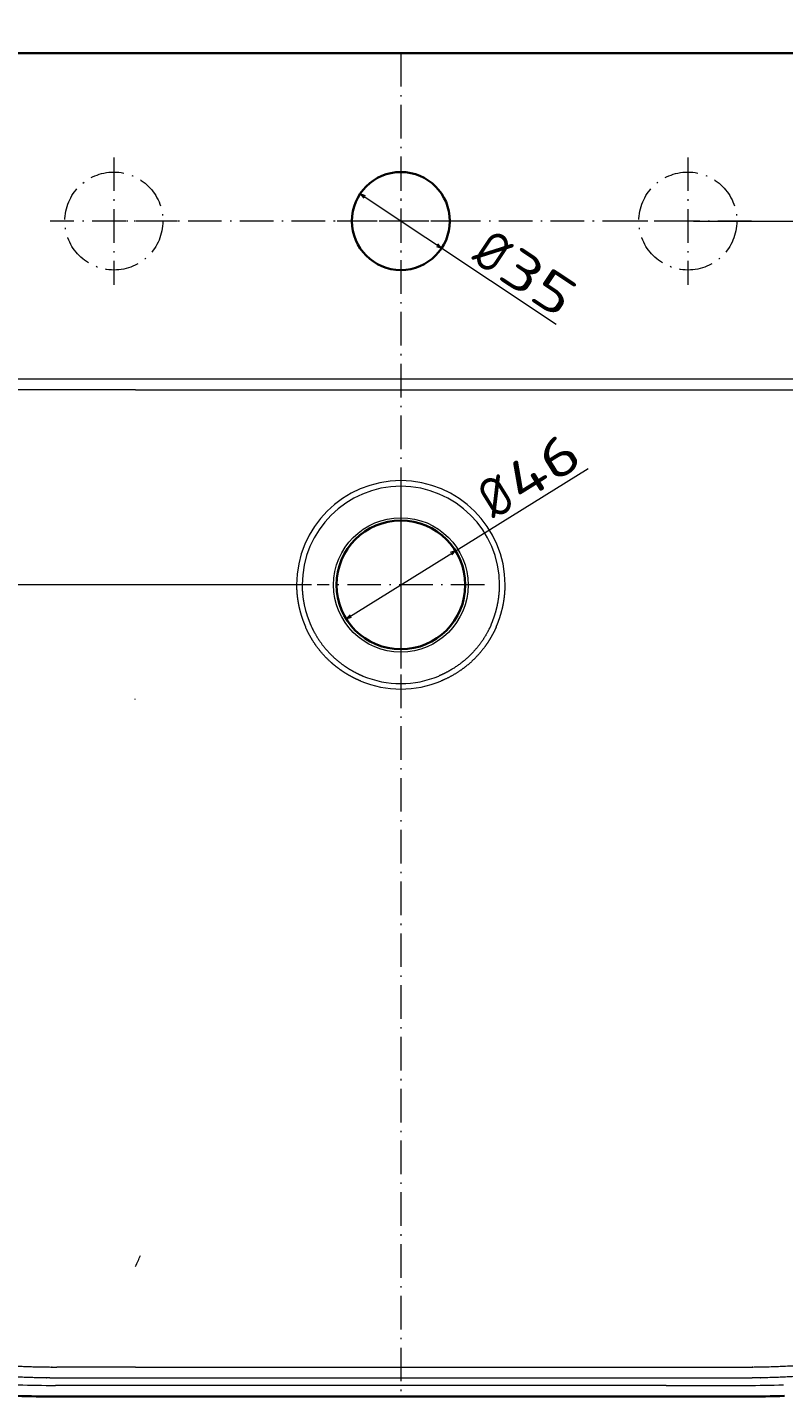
# Model space of a CAD drawing. Extents: x 138 to 1717, y 181 to 1231.
# Tile 2 of 9: x 461 to 731, y 181 to 670. Entities that reach past the tile are written whole.
import ezdxf
from ezdxf.enums import TextEntityAlignment as Align

# ---------------------------------------------------------------- set-up
doc = ezdxf.new("R2010")
doc.units = 0
doc.linetypes.add('DASHDOT', pattern=[18.5, 12, -3, 0.5, -3])
doc.layers.get('0').update_dxf_attribs({"lineweight": 13})
doc.styles.get("Standard").update_dxf_attribs({"font": 'isocp.shx'})
doc.dimstyles.get("Standard").update_dxf_attribs({"dimtxt": 2.5, "dimasz": 2.5, "dimexe": 1.25, "dimexo": 0.625, "dimtad": 1, "dimcen": 2.5, "dimadec": 0, "dimazin": 0, "dimtfac": 1, "dimtmove": 0, "dimatfit": 0, "dimfxl": 0, "dimarcsym": 0})

# ---------------------------------------------------------------- blocks, each defined once
blk = doc.blocks.new('*D')
at = {"color": 7, "lineweight": 13}
for p, q in [((592.51, 1066.03), (190.67, 1066.03)), ((192.67, 909.53), (192.67, 1066.03)), ((1235.26, 1066.03), (1189.26, 1066.03)), ((1191.26, 926.7), (1191.26, 1066.03)), ((1235.26, 926.7), (1189.26, 926.7)), ((592.51, 909.53), (190.67, 909.53)), ((242.75, 662.57), (242.75, 719.12)), ((946.28, 662.57), (946.28, 719.12)), ((242.75, 717.12), (946.28, 717.12)), ((592.51, 660.57), (152.63, 660.57)), ((154.63, 180.6), (154.63, 660.57)), ((246.83, 660.57), (200.15, 660.57)), ((202.15, 470.57), (202.15, 660.57)), ((942.19, 660.57), (980.72, 660.57)), ((978.72, 600.57), (978.72, 660.57)), ((579.94, 610.26), (649.95, 563.69)), ((699.01, 600.57), (980.72, 600.57)), ((574.98, 458.42), (661.38, 512.18)), ((562.61, 470.57), (200.15, 470.57)), ((592.51, 180.6), (152.63, 180.6))]:
    blk.add_line(p, q, dxfattribs=at)
for points in [[(193.18, 1064.1), (192.67, 1066.03), (192.15, 1064.1)], [(1191.78, 1064.1), (1191.26, 1066.03), (1190.74, 1064.1)], [(1190.74, 928.63), (1191.26, 926.7), (1191.78, 928.63)], [(192.15, 911.46), (192.67, 909.53), (193.18, 911.46)], [(244.68, 717.63), (242.75, 717.12), (244.68, 716.6)], [(944.35, 716.6), (946.28, 717.12), (944.35, 717.63)], [(155.15, 658.64), (154.63, 660.57), (154.11, 658.64)], [(202.67, 658.64), (202.15, 660.57), (201.64, 658.64)], [(979.24, 658.64), (978.72, 660.57), (978.2, 658.64)], [(581.84, 609.62), (579.94, 610.26), (581.26, 608.76)], [(978.2, 602.5), (978.72, 600.57), (979.24, 602.5)], [(607.19, 591.51), (609.08, 590.88), (607.76, 592.38)], [(612.67, 481.26), (614.04, 482.72), (612.13, 482.14)], [(201.64, 472.5), (202.15, 470.57), (202.67, 472.5)], [(576.35, 459.88), (574.98, 458.42), (576.9, 459)], [(154.11, 182.54), (154.63, 180.6), (155.15, 182.54)]]:
    blk.add_lwpolyline(points, dxfattribs=at)
for s, rotation, p, p2 in [('140', 90, (1189.26, 975.35), (1189.26, 1017.38)), ('157', 90, (190.67, 966.76), (190.67, 1008.79)), ('60', 90, (976.72, 617.02), (976.72, 644.11)), ('%%c', 326.3698, (619.12, 586.6), (627.67, 580.91)), ('35', 326.3698, (628.5, 580.36), (651.06, 565.36)), ('190', 90, (200.15, 544.55), (200.15, 586.58)), ('46', 31.8945, (637.32, 499.56), (660.32, 513.88)), ('%%c', 31.8945, (627.76, 493.61), (636.47, 499.04)), ('480', 90, (152.63, 399.57), (152.63, 441.6))]:
    blk.add_text(s, height=14, rotation=rotation, dxfattribs=at).set_placement(p, p2, align=Align.FIT)
blk.add_text('700', height=14, dxfattribs=at).set_placement((573.5, 719.12), (615.53, 719.12), align=Align.FIT)
blk = doc.blocks.new('BLOCK1')
at = {"color": 7, "linetype": 'DASHDOT', "lineweight": 13}
for p, q in [((-102.5, -37.25), (-102.5, -82.75)), ((-79.75, -60), (-125.25, -60))]:
    blk.add_line(p, q, dxfattribs=at)
blk = doc.blocks.new('BLOCK2')
at = {"color": 7, "linetype": 'DASHDOT', "lineweight": 13}
for p, q in [((102.5, -37.25), (102.5, -82.75)), ((125.25, -60), (79.75, -60))]:
    blk.add_line(p, q, dxfattribs=at)
blk = doc.blocks.new('BLOCK3')
at = {"color": 7, "linetype": 'DASHDOT', "lineweight": 13}
for p, q in [((0, -37.25), (0, -82.75)), ((22.75, -60), (-22.75, -60))]:
    blk.add_line(p, q, dxfattribs=at)
blk = doc.blocks.new('BLOCK4')
at = {"color": 7, "linetype": 'DASHDOT', "lineweight": 13}
for p, q in [((0, -160.1), (0, -219.9)), ((29.9, -190), (-29.9, -190))]:
    blk.add_line(p, q, dxfattribs=at)
blk = doc.blocks.new('BLOCK5')
at = {"color": 7, "lineweight": 35}
for p, q in [((-345.68, 0), (345.68, 0)), ((-123.34, -479.98), (-94.77, -479.98)), ((123.34, -479.98), (94.77, -479.98))]:
    blk.add_line(p, q, dxfattribs=at)
at = {"color": 7, "lineweight": 13}
for p, q in [((-313.75, -116.33), (-94.77, -116.33)), ((-94.77, -116.33), (0, -116.33)), ((0, -116.33), (94.77, -116.33)), ((94.77, -116.33), (313.75, -116.33)), ((-94.77, -120.32), (-313.75, -120.32)), ((-94.77, -120.32), (0, -120.32)), ((0, -120.32), (94.77, -120.32)), ((94.77, -120.32), (313.75, -120.32)), ((-94.77, -469.42), (-122.86, -469.42)), ((-94.77, -469.42), (0, -469.42)), ((0, -469.42), (94.77, -469.42)), ((94.77, -469.42), (122.86, -469.42)), ((-94.77, -473.35), (-122.87, -473.35)), ((0, -473.35), (-94.77, -473.35)), ((94.77, -473.35), (0, -473.35)), ((122.87, -473.35), (94.77, -473.35)), ((-94.77, -475.98), (-123.34, -475.98)), ((94.77, -475.98), (123.34, -475.98))]:
    blk.add_line(p, q, dxfattribs=at)
at = {"color": 7, "linetype": 'DASHDOT', "lineweight": 13}
for centre in [(-102.5, -60), (102.5, -60)]:
    blk.add_circle(centre, 17.5, dxfattribs=at)
at = {"color": 7, "lineweight": 13}
blk.add_circle((0, -190), 24.01, dxfattribs=at)
at = {"color": 7, "lineweight": 35}
blk.add_circle((0, -190), 23, dxfattribs=at)
at = {"color": 7, "lineweight": 13}
for centre, radius, start, end in [((0, -190.01), 37.25, 89.9962, 179.9809), ((0, -190.01), 35.25, 89.9963, 179.9917), ((0, -190.01), 37.25, 0.019, 90.0037), ((0, -190.01), 35.25, 0.0084, 90.0037), ((0.01, -190.02), 37.21, 247.4028, 269.9849), ((0.01, -190.16), 35.1, 247.3157, 269.9831), ((-0.01, -190.16), 35.1, 270.0171, 292.684), ((-0.01, -190.02), 37.21, 270.0146, 292.5973), ((-91.12, -230.75), 3.9, 179.8115, 182.7028), ((-535.82, -225.22), 487.74, 334.7269, 335.2298), ((-123.42, -129.41), 346.57, 267.8033, 270.0117), ((9.09, -388121.21), 387645.24, 90.0013441, 90.0153515), ((-9.09, -388121.21), 387645.24, 89.9846485, 89.9986559), ((123.42, -129.41), 346.57, 269.9883, 272.1967)]:
    blk.add_arc(centre, radius, start, end, dxfattribs=at)
at = {"color": 7, "lineweight": 35}
for centre, radius, start, end in [((-123.42, -124.15), 355.83, 267.8034, 270.0117), ((9.65, -388798.85), 388318.88, 90.0014245, 90.0154076), ((-9.65, -388798.9), 388318.94, 89.9845924, 89.9985755), ((123.42, -124.15), 355.83, 269.9883, 272.1966)]:
    blk.add_arc(centre, radius, start, end, dxfattribs=at)
at = {"color": 7, "lineweight": 13}
for points, knots in [([(-37.25, -190), (-37.25, -190.15), (-37.25, -190.31), (-37.25, -190.46), (-37.25, -190.69), (-37.24, -190.92), (-37.24, -190.99), (-37.23, -191.12), (-37.23, -191.26), (-37.23, -191.33), (-37.22, -191.44), (-37.22, -191.55), (-37.22, -191.59), (-37.2, -191.89), (-37.19, -192.19), (-37.17, -192.46), (-37.08, -193.63), (-36.94, -194.8), (-36.81, -195.71), (-36.54, -197.21), (-36.19, -198.71), (-36.04, -199.31), (-35.83, -200.05), (-35.61, -200.79), (-35.57, -200.94), (-35.51, -201.11), (-35.46, -201.28), (-35.45, -201.31), (-35.44, -201.35), (-35.42, -201.38), (-35.42, -201.39), (-35.41, -201.42), (-35.4, -201.44), (-35.4, -201.46), (-35.38, -201.52), (-35.36, -201.58), (-35.34, -201.64), (-35.31, -201.75), (-35.27, -201.86), (-35.25, -201.91), (-35.22, -201.99), (-35.2, -202.06), (-35.19, -202.08), (-35.18, -202.12), (-35.17, -202.16), (-35.16, -202.18), (-35.06, -202.47), (-34.96, -202.76), (-34.86, -203.03), (-34.75, -203.32), (-34.63, -203.61), (-34.62, -203.63), (-34.6, -203.7), (-34.57, -203.77), (-34.55, -203.82), (-34.52, -203.9), (-34.49, -203.97), (-34.48, -204), (-34.45, -204.06), (-34.43, -204.12), (-34.42, -204.15), (-34.38, -204.25), (-34.34, -204.35), (-34.33, -204.38), (-34.25, -204.56), (-34.17, -204.75), (-34.12, -204.87), (-34.07, -204.99), (-34.02, -205.11)], [0, 0, 0, 0, 0, 0, 1.075176, 1.075176, 1.075176, 1.620178, 1.620178, 1.620178, 2.164376, 2.164376, 2.164376, 2.430678, 2.430678, 2.430678, 4.294737, 4.294737, 4.294737, 10.741087, 10.741087, 10.741087, 15.056198, 15.056198, 15.056198, 16.139689, 16.139689, 16.139689, 16.320277, 16.320277, 16.320277, 16.41058, 16.41058, 16.41058, 16.500882, 16.500882, 16.500882, 16.824144, 16.824144, 16.824144, 17.153704, 17.153704, 17.153704, 17.291976, 17.291976, 17.291976, 17.430248, 17.430248, 17.430248, 19.433747, 19.433747, 19.433747, 19.600331, 19.600331, 19.600331, 19.92777, 19.92777, 19.92777, 20.158357, 20.158357, 20.158357, 20.383257, 20.383257, 20.383257, 20.88648, 20.88648, 20.88648, 21.786045, 21.786045, 21.786045, 21.786045, 21.786045, 21.786045]), ([(-35.26, -190), (-35.26, -190.29), (-35.25, -190.58), (-35.25, -190.87), (-35.21, -192.03), (-35.12, -193.19), (-35.03, -194.06), (-34.67, -196.68), (-34.06, -199.26), (-33.54, -200.98), (-32.92, -202.67), (-32.2, -204.31)], [0, 0, 0, 0, 0, 0, 1.841881, 1.841881, 1.841881, 7.40861, 7.40861, 7.40861, 18.688606, 18.688606, 18.688606, 18.688606, 18.688606, 18.688606]), ([(32.2, -204.31), (32.81, -202.93), (33.34, -201.52), (33.8, -200.09), (34.49, -197.52), (34.93, -194.9), (35.08, -193.75), (35.2, -192.3), (35.25, -190.85), (35.25, -190.57), (35.26, -190.28), (35.26, -190)], [0, 0, 0, 0, 0, 0, 9.443322, 9.443322, 9.443322, 16.869312, 16.869312, 16.869312, 18.684768, 18.684768, 18.684768, 18.684768, 18.684768, 18.684768]), ([(34.02, -205.11), (34.65, -203.65), (35.21, -202.17), (35.69, -200.68), (36.34, -198.27), (36.79, -195.83), (36.93, -194.92), (37.07, -193.7), (37.17, -192.47), (37.19, -192.17), (37.21, -191.7), (37.23, -191.24), (37.24, -191.09), (37.24, -190.85), (37.25, -190.62), (37.25, -190.55), (37.25, -190.39), (37.25, -190.23), (37.25, -190.15), (37.25, -190.08), (37.25, -190)], [0, 0, 0, 0, 0, 0, 10.926821, 10.926821, 10.926821, 17.398983, 17.398983, 17.398983, 19.568622, 19.568622, 19.568622, 20.647587, 20.647587, 20.647587, 21.197287, 21.197287, 21.197287, 21.736774, 21.736774, 21.736774, 21.736774, 21.736774, 21.736774]), ([(-14.29, -224.38), (-14.84, -224.15), (-15.38, -223.91), (-15.92, -223.67), (-16.98, -223.15), (-18.02, -222.59), (-18.54, -222.3), (-19.56, -221.7), (-20.55, -221.07), (-21.04, -220.74), (-22.5, -219.72), (-23.87, -218.63), (-24.76, -217.87), (-27.67, -215.17), (-30.15, -212.15), (-31.67, -209.88), (-32.96, -207.53), (-34.02, -205.11)], [0, 0, 0, 0, 0, 0, 3.934707, 3.934707, 3.934707, 7.916992, 7.916992, 7.916992, 11.922421, 11.922421, 11.922421, 19.956459, 19.956459, 19.956459, 39.478599, 39.478599, 39.478599, 39.478599, 39.478599, 39.478599]), ([(-32.2, -204.31), (-31.01, -207.03), (-29.51, -209.64), (-27.71, -212.12), (-24.51, -215.64), (-20.7, -218.61), (-19.3, -219.57), (-17.32, -220.76), (-15.23, -221.8), (-14.67, -222.06), (-14.1, -222.31), (-13.53, -222.55)], [0, 0, 0, 0, 0, 0, 19.654451, 19.654451, 19.654451, 30.139356, 30.139356, 30.139356, 33.926743, 33.926743, 33.926743, 33.926743, 33.926743, 33.926743]), ([(32.2, -204.31), (32.1, -204.53), (32, -204.75), (31.9, -204.97), (31.75, -205.3), (31.59, -205.62), (31.54, -205.73), (30.1, -208.63), (28.29, -211.4), (26.22, -213.92), (22.58, -217.39), (18.28, -220.21), (16.75, -221.09), (15.17, -221.87), (13.53, -222.55)], [0, 0, 0, 0, 0, 0, 1.827233, 1.827233, 1.827233, 2.740865, 2.740865, 2.740865, 26.310986, 26.310986, 26.310986, 38.405985, 38.405985, 38.405985, 38.405985, 38.405985, 38.405985]), ([(34.02, -205.11), (33.91, -205.34), (33.81, -205.57), (33.7, -205.81), (33.54, -206.15), (33.37, -206.5), (33.32, -206.61), (32.29, -208.68), (31.08, -210.71), (29.77, -212.58), (26.76, -216.2), (23.02, -219.45), (20.95, -220.96), (18.33, -222.53), (15.52, -223.85), (15.11, -224.03), (14.7, -224.21), (14.29, -224.38)], [0, 0, 0, 0, 0, 0, 6.767998, 6.767998, 6.767998, 10.152003, 10.152003, 10.152003, 67.777764, 67.777764, 67.777764, 126.208788, 126.208788, 126.208788, 135.938465, 135.938465, 135.938465, 135.938465, 135.938465, 135.938465]), ([(-122.89, -473.35), (-123, -473.35), (-123.11, -473.35), (-123.22, -473.35), (-123.39, -473.35), (-123.56, -473.35), (-123.62, -473.35), (-123.73, -473.35), (-123.84, -473.35), (-123.9, -473.35), (-124.02, -473.35), (-124.13, -473.35), (-124.19, -473.35), (-124.3, -473.34), (-124.41, -473.34), (-124.46, -473.34), (-124.62, -473.34), (-124.79, -473.34), (-124.9, -473.34), (-125.46, -473.33), (-126.02, -473.33), (-126.47, -473.32), (-145.22, -473.04), (-163.95, -471.45), (-182.06, -468.65), (-208.38, -462.58), (-233.53, -453.55), (-241.53, -450.31), (-257.7, -442.94), (-272.95, -434.14), (-280.54, -429.21), (-296.49, -417.49), (-310.42, -403.87), (-317.3, -395.85), (-328.9, -379.33), (-336.64, -361.13), (-339.35, -352.02), (-341.07, -341.93), (-341.44, -331.79), (-341.46, -330.99), (-341.47, -330.2), (-341.48, -329.41)], [0, 0, 0, 0, 0, 0, 0.761856, 0.761856, 0.761856, 1.142835, 1.142835, 1.142835, 1.516019, 1.516019, 1.516019, 1.88362, 1.88362, 1.88362, 2.280261, 2.280261, 2.280261, 3.042091, 3.042091, 3.042091, 6.089288, 6.089288, 6.089288, 130.437496, 130.437496, 130.437496, 190.056143, 190.056143, 190.056143, 253.68954, 253.68954, 253.68954, 330.157839, 330.157839, 330.157839, 401.479002, 401.479002, 401.479002, 407.50865, 407.50865, 407.50865, 407.50865, 407.50865, 407.50865]), ([(-335.55, -329.4), (-335.53, -338.3), (-334.45, -347.19), (-332.3, -355.97), (-326.62, -371.33), (-317.95, -385.73), (-313.57, -391.87), (-301.75, -406.16), (-287.32, -418.85), (-278.08, -425.7), (-256.99, -439.03), (-233.52, -449.51), (-220.51, -454.28), (-194.08, -462.1), (-166.55, -466.84), (-152.8, -468.43), (-138.72, -469.3), (-124.63, -469.41), (-124.47, -469.42), (-124, -469.42), (-123.53, -469.42), (-123.31, -469.42), (-123.08, -469.42), (-122.86, -469.42)], [0, 0, 0, 0, 0, 0, 72.671465, 72.671465, 72.671465, 130.320162, 130.320162, 130.320162, 212.436079, 212.436079, 212.436079, 305.8566, 305.8566, 305.8566, 396.718137, 396.718137, 396.718137, 398.310828, 398.310828, 398.310828, 399.791162, 399.791162, 399.791162, 399.791162, 399.791162, 399.791162]), ([(122.86, -469.42), (123.2, -469.42), (123.54, -469.42), (123.87, -469.42), (124.55, -469.42), (125.22, -469.41), (125.57, -469.41), (145.57, -469.19), (165.55, -467.43), (184.97, -464.22), (219.35, -455.64), (251.37, -441.76), (265.04, -434.46), (285.94, -420.66), (303.58, -403.81), (309.85, -396.82), (320.78, -382.24), (328.62, -366.2), (331.62, -358.03), (334.25, -347.33), (335.31, -336.47), (335.47, -334.12), (335.55, -331.76), (335.55, -329.4)], [0, 0, 0, 0, 0, 0, 1.911367, 1.911367, 1.911367, 3.811511, 3.811511, 3.811511, 114.827794, 114.827794, 114.827794, 204.472235, 204.472235, 204.472235, 261.186308, 261.186308, 261.186308, 315.760482, 315.760482, 315.760482, 330.84064, 330.84064, 330.84064, 330.84064, 330.84064, 330.84064]), ([(341.48, -329.41), (341.42, -338.71), (340.25, -348), (337.93, -357.14), (331.01, -375.4), (320.16, -392.1), (313.67, -400.19), (300.92, -413.5), (286.24, -425.1), (279.58, -429.79), (264.29, -439.45), (247.91, -447.58), (238.69, -451.58), (212.41, -461.5), (184.78, -468.13), (166.74, -471.08), (147.63, -472.87), (128.48, -473.29), (127.58, -473.31), (126.54, -473.32), (125.5, -473.33), (125.36, -473.34), (125.14, -473.34), (124.92, -473.34), (124.85, -473.34), (124.69, -473.34), (124.55, -473.34), (124.51, -473.34), (124.39, -473.34), (124.28, -473.34), (124.24, -473.34), (124.17, -473.35), (124.09, -473.35), (124.06, -473.35), (123.94, -473.35), (123.81, -473.35), (123.78, -473.35), (123.55, -473.35), (123.32, -473.35), (123.18, -473.35), (123.03, -473.35), (122.89, -473.35)], [0, 0, 0, 0, 0, 0, 70.887522, 70.887522, 70.887522, 146.288005, 146.288005, 146.288005, 203.872716, 203.872716, 203.872716, 273.426601, 273.426601, 273.426601, 397.475311, 397.475311, 397.475311, 403.567607, 403.567607, 403.567607, 404.554669, 404.554669, 404.554669, 405.048211, 405.048211, 405.048211, 405.597033, 405.597033, 405.597033, 405.843837, 405.843837, 405.843837, 406.095293, 406.095293, 406.095293, 406.653956, 406.653956, 406.653956, 407.641014, 407.641014, 407.641014, 407.641014, 407.641014, 407.641014])]:
    blk.add_open_spline(points, degree=5, knots=knots, dxfattribs=at)

msp = doc.modelspace()

# ---------------------------------------------------------------- linework, layer by layer
at = {"color": 7, "linetype": 'DASHDOT', "lineweight": 13}
for p, q in [((594.512, 660.568), (594.512, 180.603)), ((697.012, 600.568), (492.012, 600.568))]:
    msp.add_line(p, q, dxfattribs=at)
at = {"color": 7, "lineweight": 35}
msp.add_circle((594.512, 600.568), 17.5, dxfattribs=at)

# ---------------------------------------------------------------- block references
at = {"lineweight": 0}
for name in ['BLOCK5', 'BLOCK1', 'BLOCK3', 'BLOCK2', 'BLOCK4']:
    msp.add_blockref(name, (594.512, 660.568), dxfattribs=at)

# ---------------------------------------------------------------- dimensions: what is measured, and where the dimension line sits
at = {"color": 0, "lineweight": 0}
for base, p1, p2, angle, text, middle, dimtype in [((946.278, 717.116), (242.747, 660.568), (946.278, 660.568), 360, '700', (594.512, 717.116), 161), ((1191.259, 1066.028), (1237.256, 926.698), (1237.256, 1066.028), 89.99952, '140', (1191.259, 996.363), 160)]:
    dim = msp.add_linear_dim(base=base, p1=p1, p2=p2, angle=angle, text=text, dimstyle='Standard', dxfattribs=at)
    dim.commit()
    dim.dimension.update_dxf_attribs({"geometry": '*D', "text_midpoint": middle, "dimtype": dimtype})
for base, p1, p2, angle, middle in [((154.632, 660.5677), (594.5123, 180.6032), (594.5123, 660.5677), 89.99952, (154.632, 420.5854)), ((202.155, 660.568), (564.612, 470.568), (248.831, 660.568), 89.99952, (202.155, 565.568)), ((978.719, 600.568), (940.194, 660.568), (697.012, 600.568), 269.99857, (978.719, 630.568)), ((192.667, 909.528), (594.512, 1066.028), (594.512, 909.528), 269.99857, (192.667, 987.778))]:
    dim = msp.add_linear_dim(base=base, p1=p1, p2=p2, angle=angle, dimstyle='Standard', dxfattribs=at)
    dim.commit()
    dim.dimension.update_dxf_attribs({"geometry": '*D', "text_midpoint": middle, "dimtype": 160})
for p1, p2, middle in [((574.985, 458.415), (614.04, 482.72), (645.095, 502.046)), ((579.941, 610.26), (609.083, 590.876), (633.983, 574.313))]:
    dim = msp.add_diameter_dim_2p(p1=p1, p2=p2, dimstyle='Standard', dxfattribs=at)
    dim.commit()
    dim.dimension.update_dxf_attribs({"geometry": '*D', "text_midpoint": middle, "dimtype": 163})

doc.saveas('drawing.dxf')
